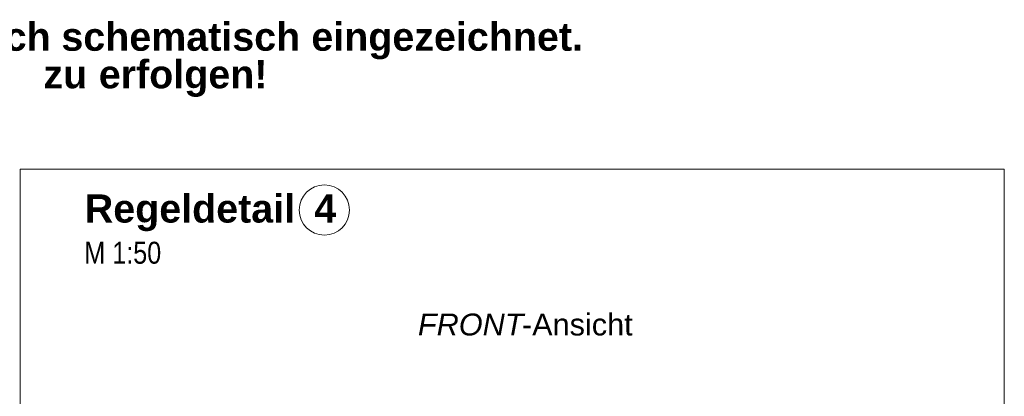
# Model space of a CAD drawing. Extents: x -620 to 300, y 62 to 1162.
# Tile 217 of 256: x 193 to 256, y 835 to 859. Entities that reach past the tile are written whole.
import ezdxf
from ezdxf.lldxf.tags import DXFTag

# ---------------------------------------------------------------- set-up
doc = ezdxf.new("R2010")
doc.units = 0
doc.layers.get('0').update_dxf_attribs({"lineweight": 13})
doc.layers.add('E_Detail_Beschriftung', color=7, linetype='Continuous', lineweight=13, true_color=0x009900)
doc.layers.add('E_Leerrohr Beschriftung', color=1, linetype='Continuous', lineweight=9, true_color=0xff0000)
doc.layers.add('E_Detail_Linie_Text_Bem', color=7, linetype='Continuous', lineweight=13)
doc.styles.get("Standard").update_dxf_attribs({"font": 'ARIALN.TTF'})
tags = doc.linetypes.add('fein_strichliert-A06G955H8I', pattern=[4, 1, -2, 1]).pattern_tags.tags
tags[8:9] = [DXFTag(74, 4), DXFTag(75, 0), DXFTag(340, '0'), DXFTag(46, 0.0), DXFTag(50, 0.0), DXFTag(44, 0.0), DXFTag(45, 0.0)]
tags[6:7] = [DXFTag(74, 4), DXFTag(75, 0), DXFTag(340, '0'), DXFTag(46, 0.0), DXFTag(50, 0.0), DXFTag(44, 0.0), DXFTag(45, 0.0)]
tags[4:5] = [DXFTag(74, 4), DXFTag(75, 0), DXFTag(340, '0'), DXFTag(46, 0.0), DXFTag(50, 0.0), DXFTag(44, 0.0), DXFTag(45, 0.0)]

# ---------------------------------------------------------------- blocks, each defined once
blk = doc.blocks.new('Referenz-A06G955I8I')
at = {"layer": 'E_Detail_Beschriftung', "color": 1, "linetype": 'Continuous', "lineweight": 35, "ltscale": 0.35, "true_color": 0xff0000, "char_height": 1.8, "attachment_point": 1}
for s, insert in [('{\\fArial|b1|i0;einfach}', (186.123, 858.517)), ('{\\fArial|b1|i0;schematisch}', (195.608, 858.517)), ('{\\fArial|b1|i0;eingezeichnet.}', (211.551, 858.517)), ('{\\fArial|b1|i0;erfolgen!}', (197.994, 856.12)), ('{\\fArial|b1|i0;zu}', (194.46, 856.12))]:
    blk.add_mtext(s, dxfattribs=dict(at, insert=insert))
blk = doc.blocks.new('Referenz-A06G955K8I')
at = {"layer": 'E_Detail_Linie_Text_Bem', "linetype": 'fein_strichliert-A06G955H8I', "ltscale": 0.65}
for p, q in [((255.753, 849.154), (192.983, 849.154)), ((192.983, 849.154), (192.983, 787.837)), ((255.753, 787.837), (255.753, 849.154))]:
    blk.add_line(p, q, dxfattribs=at)
at = {"layer": 'E_Leerrohr Beschriftung', "linetype": 'Continuous', "ltscale": 0.13}
blk.add_circle((212.382, 846.546), 1.6, dxfattribs=at)
at = {"layer": 'E_Detail_Beschriftung', "color": 1, "linetype": 'Continuous', "lineweight": 35, "ltscale": 0.35, "true_color": 0xff0000, "char_height": 1.8, "attachment_point": 1}
for s, insert in [('{\\fArial|b1|i0;Regeldetail}', (197.101, 847.542)), ('{\\fArial|b1|i0;4}', (211.739, 847.542))]:
    blk.add_mtext(s, dxfattribs=dict(at, insert=insert))
at = {"layer": 'E_Detail_Beschriftung', "linetype": 'Continuous', "ltscale": 0.13, "insert": (197.071, 844.517), "char_height": 1.4, "attachment_point": 1}
blk.add_mtext('{\\fArial Narrow;M 1:50}', dxfattribs=at)
at = {"layer": 'E_Detail_Beschriftung', "linetype": 'Continuous', "lineweight": -2, "ltscale": 0.25, "char_height": 1.4, "attachment_point": 1}
for s, insert in [('{\\fArial|b0|i1;FRONT}', (218.349, 839.932)), ('{\\fArial;-Ansicht}', (224.984, 839.932))]:
    blk.add_mtext(s, dxfattribs=dict(at, insert=insert))

msp = doc.modelspace()

# ---------------------------------------------------------------- block references
at = {"color": 8, "lineweight": 25, "ltscale": 0.25, "true_color": 0x808080}
for name in ['Referenz-A06G955I8I', 'Referenz-A06G955K8I']:
    msp.add_blockref(name, (0, 0), dxfattribs=at)

doc.saveas('drawing.dxf')
